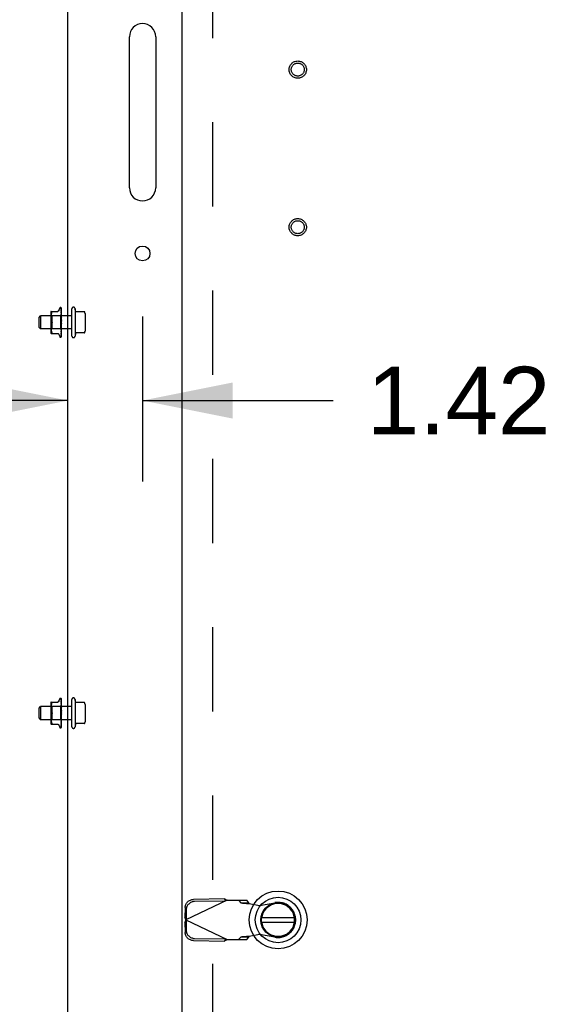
# Model space of a CAD drawing. Header units: inches. Extents: x 0 to 291, y 0 to 188.
# Tile 36 of 113: x 121 to 131, y 103 to 121. Entities that reach past the tile are written whole.
import ezdxf

# ---------------------------------------------------------------- set-up
doc = ezdxf.new("R2010")
doc.units = ezdxf.units.IN
doc.header["$LTSCALE"] = 16.018896
doc.header["$MEASUREMENT"] = 0
doc.linetypes.add('HIDDEN', pattern=[0.2, 0.1, -0.1])
doc.layers.get('0').update_dxf_attribs({"linetype": 'CONTINUOUS'})
for name, color, linetype in [('02___PRT_ALL_AXES', 7, 'CONTINUOUS'), ('DEFAULT_2', 8, 'HIDDEN'), ('DIMENSIONS', 7, 'CONTINUOUS')]:
    doc.layers.add(name, color=color, linetype=linetype)
doc.styles.get("Standard").update_dxf_attribs({"font": 'arial.ttf'})
doc.dimstyles.new('DIMSTYLE_1', dxfattribs={"dimtxt": 1.284938, "dimasz": 1.713251, "dimexe": 0.09, "dimexo": 0.07, "dimgap": 0.0375, "dimtad": 0, "dimtih": 1, "dimtoh": 1, "dimzin": 4, "dimdsep": 46, "dimtxsty": 'Standard', "dimblk": '_FILLED', "dimblk1": '_FILLED', "dimblk2": '_FILLED', "dimcen": 0.09, "dimazin": 1, "dimtfac": 1, "dimtdec": 3, "dimtofl": 0, "dimtmove": 0, "dimatfit": 3, "dimldrblk": '_FILLED', "dimfxl": 1, "dimtolj": 1, "dimtzin": 4, "dimarcsym": 0})

# ---------------------------------------------------------------- blocks, each defined once
blk = doc.blocks.new('_FILLED')
at = {"color": 0, "linetype": 'ByBlock'}
blk.add_solid([(0, 0), (-1, 0.2), (-1, -0.2)], dxfattribs=at)
blk = doc.blocks.new('*D18')
at = {"layer": 'DIMENSIONS', "color": 2, "linetype": 'Continuous'}
for p, q in [((122.887, 115.647), (122.887, 112.505)), ((121.467, 114.047), (118.04, 114.047)), ((122.887, 114.047), (126.515, 114.047))]:
    blk.add_line(p, q, dxfattribs=at)
at = {"layer": 'DIMENSIONS', "color": 2, "linetype": 'Continuous', "xscale": 1.7132508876, "yscale": 1.7132508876, "zscale": 1.7132508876}
blk.add_blockref('_FILLED', (121.467, 114.047), dxfattribs=at)
at = {"layer": 'DIMENSIONS', "color": 2, "linetype": 'Continuous', "xscale": 1.7132508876, "yscale": 1.7132508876, "zscale": 1.7132508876, "rotation": 180}
blk.add_blockref('_FILLED', (122.887, 114.047), dxfattribs=at)
at = {"layer": 'DIMENSIONS', "color": 2, "linetype": 'Continuous', "insert": (127.158, 114.69), "char_height": 1.2849, "width": 3.49178, "attachment_point": 1, "line_spacing_factor": 0.9}
blk.add_mtext('1.42', dxfattribs=at)

msp = doc.modelspace()

# ---------------------------------------------------------------- linework, layer by layer
at = {"color": 3, "linetype": 'Continuous'}
for p, q in [((121.467, 98.973), (121.467, 133.347)), ((123.642, 99.235), (123.642, 133.085))]:
    msp.add_line(p, q, dxfattribs=at)
at = {"color": 7, "linetype": 'Continuous'}
for p, q in [((125.779, 104.199), (125.154, 104.199)), ((125.154, 104.12), (125.779, 104.12))]:
    msp.add_line(p, q, dxfattribs=at)
for radius in [0.551, 0.433, 0.329, 0.317]:
    msp.add_circle((125.467, 104.16), radius, dxfattribs=at)
msp.add_arc((125.467, 104.16), 0.315, 190.0787, 169.9213, dxfattribs=at)
at = {"layer": '02___PRT_ALL_AXES', "color": 3, "linetype": 'Continuous'}
for p, q in [((122.637, 118.097), (122.637, 120.972)), ((123.137, 120.972), (123.137, 118.097))]:
    msp.add_line(p, q, dxfattribs=at)
at = {"layer": '02___PRT_ALL_AXES', "color": 8, "linetype": 'HIDDEN'}
for p, q in [((121.542, 115.66), (120.947, 115.66)), ((121.542, 115.275), (121.542, 115.795)), ((121.602, 115.795), (121.602, 115.275)), ((121.61, 115.743), (121.602, 115.795)), ((121.542, 115.41), (120.947, 115.41)), ((121.61, 115.326), (121.602, 115.275)), ((121.542, 107.837), (121.542, 108.357)), ((121.602, 108.357), (121.602, 107.837)), ((121.61, 108.306), (121.602, 108.357)), ((121.542, 108.222), (120.947, 108.222)), ((121.542, 107.972), (120.947, 107.972)), ((121.61, 107.889), (121.602, 107.837))]:
    msp.add_line(p, q, dxfattribs=at)
for centre in [(125.842, 120.347), (125.842, 117.347)]:
    msp.add_circle(centre, 0.124, dxfattribs=at)
at = {"layer": '02___PRT_ALL_AXES', "color": 3, "linetype": 'Continuous'}
msp.add_circle((122.887, 116.847), 0.141, dxfattribs=at)
for centre, start, end in [((122.887, 120.972), 0, 180), ((122.887, 118.097), 180, 360)]:
    msp.add_arc(centre, 0.25, start, end, dxfattribs=at)
at = {"layer": '02___PRT_ALL_AXES', "color": 8, "linetype": 'HIDDEN'}
for centre, start, end in [((121.572, 115.795), 359.9957, 180), ((121.572, 115.275), 180, 0.0043), ((121.572, 108.357), 359.9957, 180), ((121.572, 107.837), 180, 0.0043)]:
    msp.add_arc(centre, 0.03, start, end, dxfattribs=at)
at = {"layer": 'DEFAULT_2', "color": 8, "linetype": 'HIDDEN'}
for p, q in [((124.217, 132.158), (124.217, 100.162)), ((120.917, 115.63), (120.947, 115.66)), ((120.947, 115.66), (120.947, 115.41)), ((121.14, 115.714), (121.14, 115.355)), ((121.16, 115.66), (121.14, 115.68)), ((121.145, 115.743), (121.274, 115.743)), ((121.146, 115.656), (121.145, 115.647)), ((121.145, 115.648), (121.145, 115.639)), ((121.145, 115.639), (121.145, 115.631)), ((121.147, 115.673), (121.146, 115.664)), ((121.146, 115.665), (121.146, 115.656)), ((121.148, 115.683), (121.147, 115.673)), ((121.149, 115.692), (121.148, 115.683)), ((121.151, 115.702), (121.149, 115.692)), ((121.154, 115.711), (121.151, 115.702)), ((121.157, 115.72), (121.154, 115.711)), ((121.157, 115.72), (121.161, 115.729)), ((121.323, 115.66), (121.16, 115.66)), ((121.16, 115.66), (121.16, 115.41)), ((121.294, 115.763), (121.31, 115.805)), ((121.341, 115.678), (121.323, 115.66)), ((121.323, 115.66), (121.323, 115.41)), ((121.325, 115.816), (121.326, 115.816)), ((121.338, 115.811), (121.337, 115.811)), ((121.337, 115.811), (121.337, 115.811)), ((121.339, 115.807), (121.341, 115.678)), ((121.339, 115.803), (121.341, 115.676)), ((121.339, 115.79), (121.339, 115.789)), ((121.339, 115.789), (121.341, 115.668)), ((121.339, 115.788), (121.339, 115.787)), ((121.339, 115.787), (121.341, 115.668)), ((121.339, 115.766), (121.339, 115.766)), ((121.339, 115.766), (121.341, 115.656)), ((121.339, 115.762), (121.341, 115.655)), ((121.339, 115.734), (121.339, 115.734)), ((121.339, 115.734), (121.341, 115.639)), ((121.339, 115.73), (121.341, 115.638)), ((121.34, 115.683), (121.339, 115.695)), ((121.339, 115.695), (121.339, 115.695)), ((121.339, 115.695), (121.341, 115.618)), ((121.339, 115.69), (121.341, 115.618)), ((121.339, 115.65), (121.339, 115.651)), ((121.339, 115.651), (121.341, 115.594)), ((121.342, 115.621), (121.339, 115.65)), ((121.339, 115.645), (121.341, 115.594)), ((121.341, 115.716), (121.34, 115.724)), ((121.342, 115.71), (121.341, 115.716)), ((121.342, 115.679), (121.341, 115.678)), ((121.342, 115.678), (121.341, 115.676)), ((121.341, 115.676), (121.341, 115.676)), ((121.341, 115.676), (121.341, 115.676)), ((121.342, 115.672), (121.341, 115.668)), ((121.341, 115.668), (121.341, 115.668)), ((121.341, 115.668), (121.341, 115.668)), ((121.342, 115.665), (121.341, 115.668)), ((121.342, 115.661), (121.341, 115.656)), ((121.341, 115.655), (121.341, 115.656)), ((121.341, 115.656), (121.341, 115.655)), ((121.342, 115.651), (121.341, 115.655)), ((121.342, 115.645), (121.341, 115.639)), ((121.341, 115.639), (121.341, 115.638)), ((121.341, 115.638), (121.341, 115.639)), ((121.342, 115.633), (121.341, 115.638)), ((121.342, 115.545), (121.342, 115.805)), ((121.78, 115.735), (121.616, 115.735)), ((121.792, 115.701), (121.792, 115.369)), ((120.917, 115.44), (120.917, 115.63)), ((121.145, 115.631), (121.146, 115.622)), ((121.146, 115.622), (121.146, 115.613)), ((121.146, 115.613), (121.147, 115.604)), ((121.147, 115.465), (121.146, 115.456)), ((121.146, 115.456), (121.146, 115.447)), ((121.147, 115.604), (121.148, 115.595)), ((121.148, 115.475), (121.147, 115.465)), ((121.148, 115.595), (121.149, 115.585)), ((121.149, 115.484), (121.148, 115.475)), ((121.149, 115.586), (121.151, 115.576)), ((121.151, 115.494), (121.149, 115.484)), ((121.151, 115.576), (121.154, 115.567)), ((121.154, 115.503), (121.151, 115.493)), ((121.154, 115.567), (121.157, 115.558)), ((121.161, 115.549), (121.157, 115.558)), ((121.161, 115.52), (121.157, 115.512)), ((121.339, 115.602), (121.342, 115.572)), ((121.339, 115.602), (121.339, 115.602)), ((121.339, 115.602), (121.341, 115.569)), ((121.339, 115.596), (121.341, 115.568)), ((121.342, 115.523), (121.339, 115.493)), ((121.341, 115.515), (121.339, 115.5)), ((121.341, 115.488), (121.339, 115.443)), ((121.341, 115.488), (121.339, 115.449)), ((121.339, 115.443), (121.342, 115.473)), ((121.341, 115.463), (121.339, 115.396)), ((121.341, 115.463), (121.339, 115.401)), ((121.341, 115.54), (121.34, 115.541)), ((121.342, 115.626), (121.341, 115.618)), ((121.342, 115.611), (121.341, 115.618)), ((121.341, 115.618), (121.341, 115.618)), ((121.341, 115.618), (121.341, 115.618)), ((121.342, 115.603), (121.341, 115.595)), ((121.341, 115.594), (121.341, 115.595)), ((121.342, 115.586), (121.341, 115.594)), ((121.341, 115.594), (121.341, 115.594)), ((121.342, 115.578), (121.341, 115.569)), ((121.341, 115.569), (121.341, 115.568)), ((121.341, 115.568), (121.341, 115.569)), ((121.342, 115.56), (121.341, 115.568)), ((121.342, 115.551), (121.341, 115.542)), ((121.342, 115.532), (121.341, 115.541)), ((121.342, 115.505), (121.341, 115.514)), ((121.342, 115.496), (121.341, 115.488)), ((121.341, 115.488), (121.341, 115.488)), ((121.342, 115.479), (121.341, 115.488)), ((121.341, 115.488), (121.341, 115.488)), ((121.342, 115.471), (121.341, 115.463)), ((121.341, 115.463), (121.341, 115.463)), ((121.342, 115.455), (121.341, 115.463)), ((121.341, 115.463), (121.341, 115.463)), ((121.341, 115.463), (121.341, 115.463)), ((121.342, 115.265), (121.342, 115.539)), ((121.342, 115.538), (121.342, 115.539)), ((120.917, 115.44), (120.947, 115.41)), ((121.16, 115.41), (121.14, 115.39)), ((121.146, 115.447), (121.145, 115.439)), ((121.145, 115.439), (121.145, 115.43)), ((121.145, 115.43), (121.145, 115.422)), ((121.145, 115.422), (121.146, 115.414)), ((121.145, 115.326), (121.274, 115.326)), ((121.146, 115.414), (121.146, 115.405)), ((121.146, 115.405), (121.147, 115.396)), ((121.147, 115.396), (121.148, 115.387)), ((121.148, 115.387), (121.149, 115.377)), ((121.149, 115.377), (121.151, 115.368)), ((121.151, 115.368), (121.154, 115.358)), ((121.154, 115.358), (121.157, 115.349)), ((121.157, 115.349), (121.161, 115.341)), ((121.323, 115.41), (121.16, 115.41)), ((121.162, 115.327), (121.161, 115.326)), ((121.294, 115.307), (121.31, 115.264)), ((121.342, 115.391), (121.323, 115.41)), ((121.339, 115.443), (121.339, 115.443)), ((121.341, 115.441), (121.339, 115.354)), ((121.341, 115.441), (121.339, 115.359)), ((121.339, 115.396), (121.342, 115.424)), ((121.341, 115.422), (121.339, 115.319)), ((121.341, 115.422), (121.339, 115.322)), ((121.341, 115.407), (121.339, 115.291)), ((121.341, 115.407), (121.339, 115.294)), ((121.341, 115.397), (121.339, 115.272)), ((121.339, 115.396), (121.339, 115.396)), ((121.341, 115.392), (121.339, 115.264)), ((121.341, 115.392), (121.339, 115.263)), ((121.339, 115.354), (121.34, 115.361)), ((121.339, 115.354), (121.339, 115.354)), ((121.339, 115.322), (121.339, 115.322)), ((121.339, 115.319), (121.339, 115.319)), ((121.339, 115.294), (121.339, 115.293)), ((121.339, 115.291), (121.339, 115.291)), ((121.339, 115.273), (121.34, 115.274)), ((121.34, 115.361), (121.341, 115.373)), ((121.34, 115.328), (121.341, 115.335)), ((121.342, 115.447), (121.341, 115.441)), ((121.341, 115.441), (121.341, 115.441)), ((121.342, 115.434), (121.341, 115.441)), ((121.341, 115.441), (121.341, 115.441)), ((121.342, 115.427), (121.341, 115.422)), ((121.341, 115.422), (121.341, 115.422)), ((121.341, 115.422), (121.341, 115.422)), ((121.342, 115.416), (121.341, 115.422)), ((121.342, 115.411), (121.341, 115.407)), ((121.341, 115.407), (121.341, 115.407)), ((121.341, 115.407), (121.341, 115.407)), ((121.342, 115.403), (121.341, 115.407)), ((121.342, 115.399), (121.341, 115.397)), ((121.341, 115.397), (121.341, 115.397)), ((121.342, 115.394), (121.341, 115.397)), ((121.341, 115.397), (121.341, 115.397)), ((121.341, 115.392), (121.341, 115.392)), ((121.341, 115.392), (121.341, 115.392)), ((121.341, 115.373), (121.342, 115.38)), ((121.341, 115.335), (121.342, 115.341)), ((121.78, 115.335), (121.616, 115.335)), ((121.325, 115.254), (121.326, 115.254)), ((121.338, 115.261), (121.339, 115.262)), ((121.294, 108.325), (121.31, 108.368)), ((121.325, 108.379), (121.326, 108.379)), ((121.338, 108.374), (121.337, 108.374)), ((121.339, 108.37), (121.341, 108.241)), ((121.339, 108.365), (121.341, 108.238)), ((121.339, 108.352), (121.339, 108.351)), ((121.339, 108.351), (121.341, 108.231)), ((121.339, 108.35), (121.339, 108.349)), ((121.339, 108.349), (121.341, 108.23)), ((121.339, 108.328), (121.339, 108.328)), ((121.339, 108.328), (121.341, 108.218)), ((121.342, 108.107), (121.342, 108.367)), ((120.917, 108.192), (120.947, 108.222)), ((120.917, 108.002), (120.917, 108.192)), ((120.947, 108.222), (120.947, 107.972)), ((121.14, 108.277), (121.14, 107.918)), ((121.16, 108.223), (121.14, 108.243)), ((121.145, 108.306), (121.274, 108.306)), ((121.146, 108.218), (121.145, 108.21)), ((121.145, 108.21), (121.145, 108.202)), ((121.145, 108.202), (121.145, 108.193)), ((121.145, 108.193), (121.146, 108.185)), ((121.147, 108.236), (121.146, 108.227)), ((121.146, 108.227), (121.146, 108.218)), ((121.146, 108.185), (121.146, 108.176)), ((121.146, 108.176), (121.147, 108.167)), ((121.148, 108.245), (121.147, 108.236)), ((121.147, 108.167), (121.148, 108.157)), ((121.149, 108.255), (121.148, 108.245)), ((121.148, 108.157), (121.149, 108.148)), ((121.151, 108.264), (121.149, 108.255)), ((121.149, 108.148), (121.151, 108.139)), ((121.154, 108.274), (121.151, 108.264)), ((121.157, 108.283), (121.154, 108.274)), ((121.157, 108.283), (121.161, 108.291)), ((121.323, 108.223), (121.16, 108.223)), ((121.16, 108.223), (121.16, 107.972)), ((121.161, 108.291), (121.162, 108.294)), ((121.163, 108.296), (121.162, 108.294)), ((121.341, 108.241), (121.323, 108.223)), ((121.323, 108.223), (121.323, 107.972)), ((121.339, 108.325), (121.341, 108.218)), ((121.339, 108.297), (121.339, 108.297)), ((121.339, 108.297), (121.341, 108.201)), ((121.339, 108.292), (121.341, 108.201)), ((121.34, 108.246), (121.339, 108.258)), ((121.339, 108.258), (121.339, 108.258)), ((121.339, 108.258), (121.341, 108.181)), ((121.339, 108.253), (121.341, 108.18)), ((121.342, 108.184), (121.339, 108.213)), ((121.339, 108.213), (121.339, 108.213)), ((121.339, 108.213), (121.341, 108.157)), ((121.339, 108.207), (121.341, 108.156)), ((121.339, 108.164), (121.342, 108.134)), ((121.339, 108.164), (121.339, 108.164)), ((121.339, 108.164), (121.341, 108.131)), ((121.339, 108.158), (121.341, 108.13)), ((121.341, 108.279), (121.34, 108.286)), ((121.342, 108.273), (121.341, 108.279)), ((121.342, 108.241), (121.341, 108.241)), ((121.342, 108.24), (121.341, 108.238)), ((121.341, 108.238), (121.341, 108.238)), ((121.341, 108.238), (121.341, 108.238)), ((121.342, 108.234), (121.341, 108.231)), ((121.341, 108.23), (121.341, 108.231)), ((121.341, 108.231), (121.341, 108.23)), ((121.342, 108.228), (121.341, 108.23)), ((121.342, 108.223), (121.341, 108.218)), ((121.341, 108.218), (121.341, 108.218)), ((121.341, 108.218), (121.341, 108.218)), ((121.342, 108.213), (121.341, 108.218)), ((121.342, 108.208), (121.341, 108.201)), ((121.341, 108.201), (121.341, 108.201)), ((121.341, 108.201), (121.341, 108.201)), ((121.342, 108.195), (121.341, 108.201)), ((121.342, 108.188), (121.341, 108.181)), ((121.341, 108.181), (121.341, 108.18)), ((121.341, 108.18), (121.341, 108.181)), ((121.342, 108.173), (121.341, 108.18)), ((121.342, 108.165), (121.341, 108.157)), ((121.342, 108.149), (121.341, 108.157)), ((121.341, 108.157), (121.341, 108.157)), ((121.341, 108.156), (121.341, 108.157)), ((121.78, 108.297), (121.616, 108.297)), ((121.792, 108.263), (121.792, 107.931)), ((120.917, 108.002), (120.947, 107.972)), ((121.16, 107.972), (121.14, 107.952)), ((121.146, 108.01), (121.145, 108.001)), ((121.145, 108.001), (121.145, 107.993)), ((121.145, 107.993), (121.145, 107.984)), ((121.145, 107.985), (121.146, 107.976)), ((121.147, 108.028), (121.146, 108.019)), ((121.146, 108.019), (121.146, 108.01)), ((121.146, 107.976), (121.146, 107.967)), ((121.146, 107.968), (121.147, 107.959)), ((121.148, 108.037), (121.147, 108.028)), ((121.147, 107.959), (121.148, 107.949)), ((121.149, 108.047), (121.148, 108.037)), ((121.151, 108.056), (121.149, 108.047)), ((121.151, 108.139), (121.154, 108.129)), ((121.154, 108.065), (121.151, 108.056)), ((121.154, 108.129), (121.157, 108.12)), ((121.161, 108.112), (121.157, 108.12)), ((121.161, 108.083), (121.157, 108.074)), ((121.323, 107.972), (121.16, 107.972)), ((121.342, 107.953), (121.323, 107.972)), ((121.342, 108.086), (121.339, 108.056)), ((121.341, 108.078), (121.339, 108.062)), ((121.341, 108.051), (121.339, 108.011)), ((121.341, 108.05), (121.339, 108.005)), ((121.339, 108.006), (121.342, 108.035)), ((121.341, 108.026), (121.339, 107.964)), ((121.341, 108.025), (121.339, 107.958)), ((121.339, 108.005), (121.339, 108.006)), ((121.341, 108.004), (121.339, 107.921)), ((121.341, 108.003), (121.339, 107.916)), ((121.339, 107.959), (121.342, 107.987)), ((121.341, 107.985), (121.339, 107.885)), ((121.341, 107.984), (121.339, 107.881)), ((121.341, 107.97), (121.339, 107.854)), ((121.341, 107.97), (121.339, 107.856)), ((121.341, 107.96), (121.339, 107.835)), ((121.339, 107.958), (121.339, 107.959)), ((121.341, 107.954), (121.339, 107.826)), ((121.341, 107.954), (121.339, 107.826)), ((121.341, 108.103), (121.34, 108.104)), ((121.342, 108.14), (121.341, 108.131)), ((121.342, 108.122), (121.341, 108.131)), ((121.341, 108.131), (121.341, 108.131)), ((121.341, 108.13), (121.341, 108.131)), ((121.342, 108.113), (121.341, 108.104)), ((121.342, 108.095), (121.341, 108.104)), ((121.342, 108.068), (121.341, 108.077)), ((121.342, 108.059), (121.341, 108.051)), ((121.341, 108.051), (121.341, 108.05)), ((121.341, 108.05), (121.341, 108.051)), ((121.342, 108.042), (121.341, 108.05)), ((121.342, 108.033), (121.341, 108.026)), ((121.341, 108.026), (121.341, 108.025)), ((121.341, 108.026), (121.341, 108.026)), ((121.341, 108.025), (121.341, 108.026)), ((121.342, 108.017), (121.341, 108.025)), ((121.342, 108.01), (121.341, 108.003)), ((121.341, 108.004), (121.341, 108.003)), ((121.342, 107.996), (121.341, 108.003)), ((121.341, 108.003), (121.341, 108.003)), ((121.342, 107.99), (121.341, 107.985)), ((121.341, 107.985), (121.341, 107.984)), ((121.341, 107.984), (121.341, 107.985)), ((121.342, 107.978), (121.341, 107.984)), ((121.342, 107.973), (121.341, 107.97)), ((121.341, 107.97), (121.341, 107.97)), ((121.341, 107.97), (121.341, 107.97)), ((121.342, 107.965), (121.341, 107.97)), ((121.342, 107.962), (121.341, 107.96)), ((121.341, 107.96), (121.341, 107.96)), ((121.342, 107.957), (121.341, 107.96)), ((121.341, 107.96), (121.341, 107.96)), ((121.341, 107.954), (121.341, 107.954)), ((121.341, 107.954), (121.341, 107.954)), ((121.342, 107.827), (121.342, 108.102)), ((121.342, 108.101), (121.342, 108.101)), ((121.145, 107.889), (121.274, 107.889)), ((121.148, 107.949), (121.149, 107.94)), ((121.149, 107.94), (121.151, 107.93)), ((121.151, 107.93), (121.154, 107.921)), ((121.154, 107.921), (121.157, 107.912)), ((121.157, 107.912), (121.161, 107.904)), ((121.162, 107.889), (121.161, 107.889)), ((121.294, 107.869), (121.31, 107.827)), ((121.325, 107.816), (121.326, 107.816)), ((121.338, 107.823), (121.339, 107.824)), ((121.339, 107.917), (121.34, 107.924)), ((121.339, 107.916), (121.339, 107.917)), ((121.339, 107.885), (121.339, 107.885)), ((121.339, 107.881), (121.339, 107.881)), ((121.339, 107.856), (121.339, 107.856)), ((121.339, 107.854), (121.339, 107.853)), ((121.339, 107.836), (121.34, 107.837)), ((121.34, 107.924), (121.341, 107.936)), ((121.34, 107.891), (121.341, 107.898)), ((121.341, 107.936), (121.342, 107.942)), ((121.341, 107.898), (121.342, 107.903)), ((121.78, 107.897), (121.616, 107.897)), ((123.699, 104.397), (123.695, 104.204)), ((124.496, 104.534), (123.709, 104.16)), ((124.448, 104.562), (123.858, 104.552)), ((124.468, 104.52), (123.877, 104.51)), ((124.448, 104.562), (124.468, 104.52)), ((124.496, 104.534), (124.87, 104.534)), ((124.715, 104.534), (124.757, 104.488)), ((124.757, 104.488), (124.912, 104.488)), ((124.912, 104.488), (124.87, 104.534)), ((124.915, 104.473), (125.112, 104.435)), ((125.112, 104.435), (125.407, 104.489)), ((123.719, 104.356), (123.715, 104.163)), ((123.715, 104.163), (123.695, 104.204)), ((123.702, 104.182), (123.695, 104.204)), ((123.695, 104.115), (123.715, 104.157)), ((123.695, 104.115), (123.702, 104.137)), ((123.695, 104.115), (123.699, 103.922)), ((123.709, 104.16), (123.702, 104.182)), ((123.702, 104.137), (123.709, 104.16)), ((123.709, 104.16), (124.496, 103.786)), ((123.715, 104.157), (123.719, 103.964)), ((124.757, 103.832), (124.715, 103.786)), ((124.912, 103.832), (124.757, 103.832)), ((124.87, 103.786), (124.912, 103.832)), ((125.112, 103.884), (124.915, 103.846)), ((125.407, 103.831), (125.112, 103.884)), ((123.858, 103.768), (124.448, 103.758)), ((123.877, 103.809), (124.468, 103.799)), ((124.468, 103.799), (124.448, 103.758)), ((124.496, 103.786), (124.87, 103.786))]:
    msp.add_line(p, q, dxfattribs=at)
for points in [[(121.161, 115.743), (121.162, 115.743), (121.163, 115.742), (121.164, 115.742)], [(121.161, 115.729), (121.162, 115.731), (121.163, 115.734), (121.164, 115.736), (121.164, 115.738), (121.164, 115.739), (121.164, 115.74), (121.164, 115.742)], [(121.294, 115.762), (121.293, 115.76), (121.292, 115.757), (121.289, 115.754), (121.287, 115.751), (121.284, 115.749), (121.281, 115.747), (121.277, 115.745), (121.274, 115.744), (121.27, 115.743), (121.267, 115.743)], [(121.342, 115.803), (121.341, 115.805), (121.341, 115.806), (121.34, 115.807), (121.34, 115.809), (121.339, 115.81), (121.338, 115.811), (121.337, 115.812)], [(121.337, 115.811), (121.337, 115.811), (121.337, 115.811), (121.338, 115.811), (121.338, 115.811), (121.338, 115.811), (121.338, 115.811), (121.338, 115.81), (121.338, 115.81), (121.338, 115.81), (121.339, 115.81), (121.339, 115.809), (121.339, 115.809), (121.339, 115.809), (121.339, 115.808), (121.339, 115.808), (121.339, 115.808), (121.339, 115.807), (121.339, 115.807)], [(121.342, 115.805), (121.342, 115.805), (121.341, 115.806), (121.341, 115.806), (121.341, 115.806), (121.341, 115.807), (121.341, 115.807), (121.34, 115.808), (121.34, 115.808), (121.34, 115.808), (121.34, 115.809), (121.34, 115.809), (121.339, 115.809), (121.339, 115.809), (121.339, 115.81), (121.339, 115.81), (121.339, 115.81), (121.338, 115.81), (121.338, 115.811), (121.338, 115.811), (121.338, 115.811), (121.338, 115.811), (121.338, 115.811)], [(121.342, 115.793), (121.341, 115.795), (121.341, 115.797), (121.341, 115.798), (121.34, 115.8), (121.34, 115.802), (121.339, 115.804), (121.339, 115.805)], [(121.339, 115.805), (121.339, 115.805), (121.339, 115.804), (121.339, 115.804), (121.339, 115.803)], [(121.339, 115.803), (121.339, 115.804), (121.339, 115.804)], [(121.339, 115.804), (121.339, 115.804), (121.339, 115.804), (121.339, 115.804), (121.339, 115.804), (121.339, 115.803), (121.339, 115.803), (121.339, 115.802), (121.339, 115.802)], [(121.342, 115.798), (121.341, 115.799), (121.341, 115.799), (121.341, 115.8), (121.341, 115.801), (121.34, 115.801), (121.34, 115.802), (121.34, 115.802), (121.339, 115.803), (121.339, 115.803)], [(121.342, 115.774), (121.341, 115.775), (121.341, 115.778), (121.341, 115.781), (121.34, 115.783), (121.34, 115.786), (121.339, 115.788), (121.339, 115.79)], [(121.339, 115.786), (121.339, 115.787), (121.339, 115.787), (121.339, 115.787), (121.339, 115.787)], [(121.342, 115.781), (121.341, 115.782), (121.341, 115.783), (121.341, 115.784), (121.341, 115.784), (121.34, 115.785), (121.34, 115.785), (121.339, 115.786)], [(121.342, 115.746), (121.341, 115.748), (121.341, 115.751), (121.341, 115.754), (121.34, 115.757), (121.34, 115.761), (121.339, 115.766)], [(121.339, 115.762), (121.339, 115.762), (121.339, 115.762), (121.339, 115.763), (121.339, 115.762), (121.339, 115.762)], [(121.34, 115.76), (121.34, 115.761), (121.339, 115.762), (121.339, 115.762), (121.339, 115.762)], [(121.34, 115.724), (121.34, 115.727), (121.339, 115.734)], [(121.34, 115.727), (121.34, 115.727), (121.34, 115.728), (121.339, 115.729), (121.339, 115.729), (121.339, 115.729), (121.339, 115.73), (121.339, 115.73)], [(121.341, 115.685), (121.34, 115.687), (121.34, 115.687), (121.34, 115.688), (121.339, 115.689), (121.339, 115.689), (121.339, 115.69), (121.339, 115.69)], [(121.341, 115.639), (121.34, 115.641), (121.34, 115.641), (121.34, 115.642), (121.339, 115.643), (121.339, 115.644), (121.339, 115.644), (121.339, 115.645), (121.339, 115.645)], [(121.342, 115.756), (121.342, 115.757), (121.341, 115.757), (121.341, 115.758), (121.341, 115.759), (121.34, 115.76)], [(121.342, 115.723), (121.342, 115.724), (121.341, 115.724), (121.341, 115.725), (121.34, 115.727)], [(121.342, 115.668), (121.341, 115.671), (121.34, 115.683)], [(121.342, 115.683), (121.342, 115.683), (121.341, 115.684), (121.341, 115.685)], [(121.342, 115.679), (121.342, 115.679), (121.341, 115.679), (121.341, 115.678), (121.341, 115.678)], [(121.342, 115.677), (121.341, 115.677), (121.341, 115.676), (121.341, 115.676), (121.341, 115.676), (121.341, 115.676), (121.341, 115.676)], [(121.342, 115.676), (121.341, 115.676), (121.341, 115.675), (121.341, 115.675), (121.341, 115.675), (121.341, 115.676)], [(121.342, 115.674), (121.342, 115.675), (121.341, 115.675), (121.341, 115.675), (121.341, 115.676)], [(121.342, 115.67), (121.341, 115.669), (121.341, 115.669), (121.341, 115.669), (121.341, 115.668), (121.341, 115.668), (121.341, 115.668)], [(121.342, 115.667), (121.341, 115.667), (121.341, 115.667), (121.341, 115.667), (121.341, 115.668), (121.341, 115.668)], [(121.342, 115.658), (121.341, 115.657), (121.341, 115.657), (121.341, 115.656), (121.341, 115.656), (121.341, 115.656), (121.341, 115.656)], [(121.342, 115.654), (121.341, 115.654), (121.341, 115.655), (121.341, 115.655), (121.341, 115.655), (121.341, 115.655)], [(121.342, 115.641), (121.341, 115.641), (121.341, 115.64), (121.341, 115.64), (121.341, 115.639), (121.341, 115.639), (121.341, 115.639)], [(121.342, 115.638), (121.341, 115.639), (121.341, 115.639)], [(121.342, 115.637), (121.341, 115.637), (121.341, 115.637), (121.341, 115.638), (121.341, 115.638), (121.341, 115.638)], [(121.154, 115.503), (121.157, 115.512), (121.161, 115.52)], [(121.164, 115.535), (121.164, 115.537), (121.164, 115.539), (121.164, 115.541), (121.163, 115.542), (121.163, 115.544), (121.162, 115.546), (121.161, 115.548), (121.161, 115.549)], [(121.161, 115.549), (121.162, 115.547), (121.163, 115.545), (121.163, 115.542), (121.164, 115.54), (121.164, 115.537), (121.164, 115.535)], [(121.164, 115.535), (121.164, 115.532), (121.164, 115.53), (121.163, 115.527), (121.163, 115.525), (121.162, 115.523), (121.161, 115.52)], [(121.161, 115.52), (121.161, 115.521), (121.162, 115.523), (121.162, 115.524), (121.163, 115.526)], [(121.163, 115.527), (121.163, 115.529), (121.164, 115.53), (121.164, 115.532), (121.164, 115.533), (121.164, 115.535)], [(121.341, 115.591), (121.34, 115.592), (121.34, 115.592), (121.34, 115.593), (121.34, 115.593), (121.339, 115.594), (121.339, 115.595), (121.339, 115.595), (121.339, 115.596)], [(121.34, 115.541), (121.34, 115.541), (121.34, 115.542), (121.34, 115.542), (121.339, 115.543), (121.339, 115.543), (121.339, 115.544), (121.339, 115.545), (121.339, 115.545)], [(121.339, 115.5), (121.339, 115.5), (121.339, 115.501), (121.34, 115.502), (121.34, 115.502), (121.34, 115.503), (121.34, 115.503), (121.341, 115.503), (121.341, 115.504), (121.341, 115.504), (121.341, 115.505), (121.342, 115.505), (121.342, 115.505)], [(121.339, 115.449), (121.339, 115.449), (121.339, 115.45), (121.339, 115.451), (121.34, 115.452), (121.34, 115.452), (121.34, 115.453), (121.341, 115.453), (121.341, 115.454), (121.341, 115.455), (121.342, 115.455), (121.342, 115.455)], [(121.34, 115.541), (121.34, 115.541), (121.34, 115.541), (121.34, 115.541), (121.34, 115.541)], [(121.34, 115.541), (121.34, 115.541), (121.341, 115.54), (121.341, 115.54), (121.341, 115.54), (121.341, 115.539), (121.342, 115.539)], [(121.342, 115.621), (121.341, 115.621), (121.341, 115.62), (121.341, 115.619), (121.341, 115.619), (121.341, 115.618), (121.341, 115.618)], [(121.342, 115.616), (121.341, 115.616), (121.341, 115.616), (121.341, 115.617), (121.341, 115.617), (121.341, 115.618)], [(121.342, 115.598), (121.341, 115.597), (121.341, 115.596), (121.341, 115.596), (121.341, 115.595), (121.341, 115.595), (121.341, 115.594)], [(121.342, 115.592), (121.341, 115.592), (121.341, 115.592), (121.341, 115.593), (121.341, 115.593), (121.341, 115.594)], [(121.342, 115.589), (121.342, 115.59), (121.341, 115.59), (121.341, 115.591)], [(121.342, 115.572), (121.341, 115.571), (121.341, 115.571), (121.341, 115.57), (121.341, 115.57), (121.341, 115.569), (121.341, 115.569)], [(121.342, 115.566), (121.341, 115.566), (121.341, 115.567), (121.341, 115.567), (121.341, 115.568), (121.341, 115.568)], [(121.342, 115.545), (121.341, 115.544), (121.341, 115.544), (121.341, 115.543), (121.341, 115.543), (121.341, 115.542), (121.341, 115.541)], [(121.342, 115.539), (121.341, 115.539), (121.341, 115.539), (121.341, 115.54), (121.341, 115.541), (121.341, 115.541), (121.341, 115.542)], [(121.341, 115.54), (121.341, 115.54), (121.341, 115.54), (121.341, 115.54), (121.341, 115.54), (121.341, 115.54), (121.341, 115.54), (121.341, 115.54), (121.341, 115.541)], [(121.342, 115.539), (121.342, 115.539), (121.341, 115.54), (121.341, 115.54), (121.341, 115.54), (121.341, 115.54), (121.341, 115.54)], [(121.342, 115.518), (121.341, 115.517), (121.341, 115.516), (121.341, 115.516), (121.341, 115.515)], [(121.341, 115.515), (121.341, 115.515), (121.341, 115.514)], [(121.342, 115.511), (121.341, 115.512), (121.341, 115.512), (121.341, 115.513), (121.341, 115.513), (121.341, 115.514), (121.341, 115.515)], [(121.342, 115.491), (121.341, 115.49), (121.341, 115.49), (121.341, 115.489), (121.341, 115.489), (121.341, 115.488)], [(121.342, 115.484), (121.341, 115.485), (121.341, 115.486), (121.341, 115.486), (121.341, 115.487), (121.341, 115.488), (121.341, 115.488)], [(121.342, 115.466), (121.341, 115.465), (121.341, 115.465), (121.341, 115.464), (121.341, 115.464), (121.341, 115.464), (121.341, 115.463)], [(121.342, 115.46), (121.341, 115.46), (121.341, 115.461), (121.341, 115.462), (121.341, 115.462), (121.341, 115.463), (121.341, 115.463)], [(121.161, 115.341), (121.162, 115.338), (121.163, 115.336)], [(121.162, 115.327), (121.163, 115.327), (121.164, 115.328), (121.164, 115.329), (121.164, 115.33), (121.164, 115.332), (121.164, 115.334), (121.163, 115.336)], [(121.267, 115.326), (121.27, 115.326), (121.274, 115.325), (121.277, 115.324), (121.281, 115.323), (121.284, 115.321), (121.287, 115.318), (121.289, 115.315), (121.292, 115.312), (121.293, 115.309), (121.294, 115.307)], [(121.338, 115.26), (121.339, 115.261), (121.339, 115.263), (121.34, 115.264), (121.34, 115.265), (121.341, 115.267), (121.341, 115.269), (121.342, 115.27)], [(121.339, 115.264), (121.339, 115.263), (121.339, 115.263), (121.339, 115.262), (121.339, 115.262), (121.339, 115.261), (121.338, 115.261), (121.338, 115.261), (121.338, 115.261)], [(121.339, 115.263), (121.339, 115.263), (121.339, 115.262), (121.339, 115.261), (121.339, 115.261), (121.338, 115.26)], [(121.339, 115.401), (121.339, 115.401), (121.339, 115.402), (121.339, 115.402), (121.339, 115.403), (121.34, 115.404), (121.34, 115.404), (121.34, 115.405)], [(121.339, 115.359), (121.339, 115.359), (121.339, 115.359), (121.339, 115.36), (121.339, 115.36), (121.34, 115.361), (121.34, 115.361), (121.34, 115.362), (121.341, 115.364)], [(121.339, 115.322), (121.339, 115.322), (121.339, 115.323), (121.339, 115.323), (121.339, 115.323), (121.34, 115.324), (121.34, 115.324), (121.34, 115.325), (121.34, 115.326), (121.341, 115.327), (121.341, 115.327), (121.341, 115.328), (121.342, 115.329)], [(121.339, 115.319), (121.339, 115.321), (121.34, 115.328)], [(121.339, 115.291), (121.339, 115.293), (121.34, 115.295), (121.34, 115.298), (121.341, 115.301), (121.341, 115.304), (121.341, 115.307), (121.342, 115.309)], [(121.339, 115.293), (121.339, 115.293), (121.339, 115.294), (121.339, 115.294), (121.339, 115.294), (121.339, 115.294), (121.34, 115.295), (121.34, 115.296)], [(121.339, 115.271), (121.339, 115.273), (121.34, 115.275), (121.34, 115.277), (121.341, 115.279), (121.341, 115.281), (121.341, 115.283), (121.342, 115.285)], [(121.339, 115.274), (121.339, 115.274), (121.339, 115.273), (121.339, 115.273), (121.339, 115.273)], [(121.339, 115.273), (121.339, 115.273), (121.339, 115.273), (121.339, 115.273), (121.339, 115.273), (121.339, 115.273)], [(121.339, 115.272), (121.339, 115.272), (121.339, 115.271), (121.339, 115.271)], [(121.339, 115.262), (121.339, 115.262), (121.339, 115.262), (121.34, 115.263), (121.34, 115.263), (121.34, 115.264), (121.34, 115.264), (121.341, 115.265), (121.341, 115.265), (121.341, 115.266), (121.342, 115.267), (121.342, 115.267)], [(121.34, 115.405), (121.341, 115.407), (121.341, 115.407), (121.342, 115.408)], [(121.34, 115.296), (121.341, 115.297), (121.341, 115.298), (121.341, 115.298), (121.342, 115.299), (121.342, 115.3)], [(121.34, 115.274), (121.34, 115.275), (121.34, 115.275), (121.341, 115.276), (121.341, 115.277), (121.341, 115.277), (121.341, 115.278), (121.342, 115.279), (121.342, 115.279)], [(121.342, 115.443), (121.341, 115.443), (121.341, 115.442), (121.341, 115.442), (121.341, 115.442), (121.341, 115.441)], [(121.342, 115.438), (121.341, 115.438), (121.341, 115.439), (121.341, 115.44), (121.341, 115.44), (121.341, 115.441), (121.341, 115.441)], [(121.342, 115.423), (121.341, 115.423), (121.341, 115.423), (121.341, 115.423), (121.341, 115.423), (121.341, 115.422)], [(121.342, 115.419), (121.341, 115.42), (121.341, 115.42), (121.341, 115.421), (121.341, 115.421), (121.341, 115.422), (121.341, 115.422)], [(121.342, 115.408), (121.341, 115.408), (121.341, 115.408), (121.341, 115.408), (121.341, 115.408), (121.341, 115.407)], [(121.342, 115.405), (121.341, 115.406), (121.341, 115.406), (121.341, 115.406), (121.341, 115.407), (121.341, 115.407), (121.341, 115.407)], [(121.342, 115.397), (121.341, 115.397), (121.341, 115.397), (121.341, 115.397), (121.341, 115.397), (121.341, 115.397)], [(121.342, 115.395), (121.341, 115.396), (121.341, 115.396), (121.341, 115.397), (121.341, 115.397), (121.341, 115.397), (121.341, 115.397)], [(121.342, 115.392), (121.342, 115.392), (121.341, 115.392), (121.341, 115.392), (121.341, 115.392)], [(121.342, 115.392), (121.341, 115.392), (121.341, 115.392), (121.341, 115.392), (121.341, 115.392), (121.341, 115.392), (121.341, 115.392)], [(121.342, 115.391), (121.341, 115.391), (121.341, 115.391), (121.341, 115.392), (121.341, 115.392), (121.341, 115.392), (121.341, 115.392)], [(121.342, 115.391), (121.342, 115.391), (121.341, 115.391), (121.341, 115.392), (121.341, 115.392)], [(121.341, 115.364), (121.341, 115.364), (121.342, 115.365), (121.342, 115.366)], [(121.341, 115.263), (121.341, 115.263), (121.341, 115.264), (121.342, 115.265)], [(121.338, 115.261), (121.338, 115.261), (121.338, 115.261)], [(121.337, 108.374), (121.337, 108.374), (121.337, 108.374), (121.337, 108.374), (121.338, 108.374), (121.338, 108.374), (121.338, 108.373), (121.338, 108.373), (121.338, 108.373), (121.338, 108.373), (121.338, 108.372), (121.339, 108.372), (121.339, 108.372), (121.339, 108.372), (121.339, 108.371), (121.339, 108.371), (121.339, 108.371), (121.339, 108.37), (121.339, 108.37), (121.339, 108.37)], [(121.342, 108.366), (121.341, 108.367), (121.341, 108.369), (121.34, 108.37), (121.34, 108.371), (121.339, 108.372), (121.338, 108.373), (121.337, 108.374)], [(121.342, 108.367), (121.342, 108.368), (121.341, 108.368), (121.341, 108.368), (121.341, 108.369), (121.341, 108.369), (121.341, 108.37), (121.34, 108.37), (121.34, 108.37), (121.34, 108.371), (121.34, 108.371), (121.34, 108.371), (121.339, 108.372), (121.339, 108.372), (121.339, 108.372), (121.339, 108.372), (121.339, 108.373), (121.338, 108.373), (121.338, 108.373), (121.338, 108.373), (121.338, 108.373), (121.338, 108.374), (121.338, 108.374)], [(121.339, 108.367), (121.339, 108.367), (121.339, 108.367), (121.339, 108.366), (121.339, 108.365)], [(121.342, 108.356), (121.341, 108.357), (121.341, 108.359), (121.341, 108.361), (121.34, 108.363), (121.34, 108.364), (121.339, 108.366), (121.339, 108.367)], [(121.339, 108.366), (121.339, 108.366), (121.339, 108.366)], [(121.339, 108.366), (121.339, 108.366), (121.339, 108.366), (121.339, 108.366), (121.339, 108.366), (121.339, 108.366), (121.339, 108.365), (121.339, 108.365), (121.339, 108.364)], [(121.342, 108.36), (121.341, 108.361), (121.341, 108.362), (121.341, 108.362), (121.341, 108.363), (121.34, 108.364), (121.34, 108.364), (121.34, 108.365), (121.339, 108.365), (121.339, 108.366)], [(121.342, 108.336), (121.341, 108.338), (121.341, 108.341), (121.341, 108.343), (121.34, 108.346), (121.34, 108.348), (121.339, 108.351), (121.339, 108.352)], [(121.339, 108.349), (121.339, 108.349), (121.339, 108.35), (121.339, 108.35), (121.339, 108.35)], [(121.342, 108.344), (121.341, 108.345), (121.341, 108.345), (121.341, 108.346), (121.341, 108.347), (121.34, 108.347), (121.34, 108.348), (121.339, 108.349)], [(121.342, 108.308), (121.341, 108.31), (121.341, 108.313), (121.341, 108.317), (121.34, 108.32), (121.34, 108.323), (121.339, 108.328)], [(121.161, 108.306), (121.162, 108.305), (121.163, 108.305), (121.164, 108.304), (121.164, 108.303)], [(121.163, 108.296), (121.164, 108.298), (121.164, 108.3), (121.164, 108.302), (121.164, 108.303)], [(121.294, 108.325), (121.293, 108.323), (121.292, 108.32), (121.289, 108.317), (121.287, 108.314), (121.284, 108.311), (121.281, 108.309), (121.277, 108.308), (121.274, 108.307), (121.27, 108.306), (121.267, 108.306)], [(121.34, 108.323), (121.34, 108.324), (121.339, 108.324), (121.339, 108.324), (121.339, 108.325)], [(121.339, 108.325), (121.339, 108.325), (121.339, 108.325), (121.339, 108.325), (121.339, 108.325), (121.339, 108.325)], [(121.34, 108.286), (121.34, 108.29), (121.339, 108.297)], [(121.34, 108.289), (121.34, 108.29), (121.34, 108.291), (121.339, 108.291), (121.339, 108.292), (121.339, 108.292), (121.339, 108.292), (121.339, 108.292)], [(121.341, 108.248), (121.34, 108.249), (121.34, 108.25), (121.34, 108.251), (121.339, 108.251), (121.339, 108.252), (121.339, 108.252), (121.339, 108.253)], [(121.341, 108.202), (121.34, 108.203), (121.34, 108.204), (121.34, 108.205), (121.339, 108.205), (121.339, 108.206), (121.339, 108.207), (121.339, 108.207), (121.339, 108.207)], [(121.341, 108.154), (121.34, 108.154), (121.34, 108.155), (121.34, 108.155), (121.34, 108.156), (121.339, 108.157), (121.339, 108.157), (121.339, 108.158), (121.339, 108.158)], [(121.342, 108.319), (121.342, 108.319), (121.341, 108.32), (121.341, 108.321), (121.341, 108.322), (121.34, 108.323)], [(121.342, 108.286), (121.342, 108.286), (121.341, 108.287), (121.341, 108.288), (121.34, 108.289)], [(121.342, 108.231), (121.341, 108.233), (121.34, 108.246)], [(121.342, 108.246), (121.342, 108.246), (121.341, 108.247), (121.341, 108.248)], [(121.342, 108.241), (121.342, 108.241), (121.341, 108.241), (121.341, 108.241), (121.341, 108.241)], [(121.342, 108.239), (121.341, 108.239), (121.341, 108.239), (121.341, 108.239), (121.341, 108.238), (121.341, 108.238), (121.341, 108.238)], [(121.342, 108.238), (121.341, 108.238), (121.341, 108.238), (121.341, 108.238), (121.341, 108.238), (121.341, 108.238)], [(121.342, 108.237), (121.342, 108.237), (121.341, 108.238), (121.341, 108.238), (121.341, 108.238)], [(121.342, 108.232), (121.341, 108.232), (121.341, 108.232), (121.341, 108.231), (121.341, 108.231), (121.341, 108.231), (121.341, 108.231)], [(121.342, 108.23), (121.341, 108.23), (121.341, 108.23), (121.341, 108.23), (121.341, 108.23), (121.341, 108.23)], [(121.342, 108.22), (121.341, 108.22), (121.341, 108.219), (121.341, 108.219), (121.341, 108.218), (121.341, 108.218), (121.341, 108.218)], [(121.342, 108.217), (121.341, 108.217), (121.341, 108.217), (121.341, 108.217), (121.341, 108.217), (121.341, 108.218)], [(121.342, 108.204), (121.341, 108.203), (121.341, 108.203), (121.341, 108.202), (121.341, 108.202), (121.341, 108.201), (121.341, 108.201)], [(121.342, 108.201), (121.341, 108.201), (121.341, 108.202)], [(121.342, 108.199), (121.341, 108.2), (121.341, 108.2), (121.341, 108.2), (121.341, 108.2), (121.341, 108.201)], [(121.342, 108.184), (121.341, 108.183), (121.341, 108.182), (121.341, 108.182), (121.341, 108.181), (121.341, 108.181), (121.341, 108.181)], [(121.342, 108.178), (121.341, 108.179), (121.341, 108.179), (121.341, 108.179), (121.341, 108.18), (121.341, 108.18)], [(121.342, 108.16), (121.341, 108.16), (121.341, 108.159), (121.341, 108.158), (121.341, 108.158), (121.341, 108.157), (121.341, 108.157)], [(121.342, 108.154), (121.341, 108.155), (121.341, 108.155), (121.341, 108.155), (121.341, 108.156), (121.341, 108.156)], [(121.342, 108.152), (121.342, 108.152), (121.341, 108.153), (121.341, 108.154)], [(121.154, 108.065), (121.157, 108.074), (121.161, 108.083)], [(121.161, 108.112), (121.162, 108.109), (121.163, 108.107), (121.163, 108.105), (121.164, 108.102), (121.164, 108.1), (121.164, 108.097)], [(121.163, 108.107), (121.162, 108.109), (121.161, 108.11), (121.161, 108.112)], [(121.164, 108.097), (121.164, 108.095), (121.164, 108.092), (121.163, 108.09), (121.163, 108.087), (121.162, 108.085), (121.161, 108.083)], [(121.161, 108.083), (121.161, 108.084), (121.162, 108.085), (121.162, 108.087), (121.163, 108.088)], [(121.164, 108.097), (121.164, 108.099), (121.164, 108.101), (121.164, 108.103), (121.163, 108.105)], [(121.163, 108.09), (121.163, 108.091), (121.164, 108.093), (121.164, 108.094), (121.164, 108.096), (121.164, 108.097)], [(121.34, 108.104), (121.34, 108.104), (121.34, 108.104), (121.34, 108.105), (121.339, 108.105), (121.339, 108.106), (121.339, 108.106), (121.339, 108.107), (121.339, 108.108)], [(121.339, 108.062), (121.339, 108.063), (121.339, 108.063), (121.34, 108.064), (121.34, 108.065), (121.34, 108.065), (121.34, 108.066), (121.341, 108.066), (121.341, 108.066), (121.341, 108.067), (121.341, 108.067), (121.342, 108.068), (121.342, 108.068)], [(121.339, 108.011), (121.339, 108.012), (121.339, 108.013), (121.339, 108.013), (121.34, 108.014), (121.34, 108.015), (121.34, 108.015), (121.341, 108.016), (121.341, 108.017), (121.341, 108.017), (121.342, 108.018), (121.342, 108.018)], [(121.339, 107.964), (121.339, 107.964), (121.339, 107.964), (121.339, 107.965), (121.339, 107.966), (121.34, 107.966), (121.34, 107.967), (121.34, 107.968)], [(121.34, 108.103), (121.34, 108.103), (121.34, 108.103), (121.34, 108.103), (121.34, 108.104)], [(121.34, 108.104), (121.34, 108.103), (121.341, 108.103), (121.341, 108.102), (121.341, 108.102), (121.341, 108.102), (121.342, 108.101)], [(121.34, 107.968), (121.341, 107.969), (121.341, 107.97), (121.342, 107.971)], [(121.342, 108.135), (121.341, 108.134), (121.341, 108.133), (121.341, 108.133), (121.341, 108.132), (121.341, 108.131), (121.341, 108.131)], [(121.342, 108.128), (121.341, 108.129), (121.341, 108.129), (121.341, 108.13), (121.341, 108.13), (121.341, 108.13)], [(121.342, 108.107), (121.341, 108.107), (121.341, 108.106), (121.341, 108.106), (121.341, 108.105), (121.341, 108.104), (121.341, 108.104)], [(121.342, 108.101), (121.341, 108.101), (121.341, 108.102), (121.341, 108.103), (121.341, 108.103), (121.341, 108.104), (121.341, 108.104)], [(121.341, 108.102), (121.341, 108.103), (121.341, 108.103), (121.341, 108.103), (121.341, 108.103), (121.341, 108.103), (121.341, 108.103), (121.341, 108.103), (121.341, 108.103)], [(121.342, 108.102), (121.342, 108.102), (121.341, 108.102), (121.341, 108.102), (121.341, 108.102), (121.341, 108.102), (121.341, 108.102)], [(121.342, 108.08), (121.341, 108.08), (121.341, 108.079), (121.341, 108.078), (121.341, 108.078)], [(121.341, 108.078), (121.341, 108.077), (121.341, 108.077)], [(121.342, 108.073), (121.341, 108.074), (121.341, 108.075), (121.341, 108.075), (121.341, 108.076), (121.341, 108.076), (121.341, 108.077)], [(121.342, 108.053), (121.341, 108.053), (121.341, 108.052), (121.341, 108.052), (121.341, 108.051), (121.341, 108.051)], [(121.342, 108.047), (121.341, 108.048), (121.341, 108.048), (121.341, 108.049), (121.341, 108.049), (121.341, 108.05), (121.341, 108.05)], [(121.342, 108.028), (121.341, 108.028), (121.341, 108.027), (121.341, 108.027), (121.341, 108.026), (121.341, 108.026), (121.341, 108.026)], [(121.342, 108.022), (121.341, 108.023), (121.341, 108.023), (121.341, 108.024), (121.341, 108.025), (121.341, 108.025), (121.341, 108.025)], [(121.342, 108.005), (121.341, 108.005), (121.341, 108.005), (121.341, 108.004), (121.341, 108.004), (121.341, 108.004)], [(121.342, 108), (121.341, 108.001), (121.341, 108.001), (121.341, 108.002), (121.341, 108.003), (121.341, 108.003), (121.341, 108.003)], [(121.342, 107.986), (121.341, 107.986), (121.341, 107.986), (121.341, 107.985), (121.341, 107.985), (121.341, 107.985)], [(121.342, 107.982), (121.341, 107.982), (121.341, 107.983), (121.341, 107.983), (121.341, 107.984), (121.341, 107.984), (121.341, 107.984)], [(121.342, 107.971), (121.341, 107.971), (121.341, 107.97), (121.341, 107.97), (121.341, 107.97), (121.341, 107.97)], [(121.342, 107.968), (121.341, 107.968), (121.341, 107.968), (121.341, 107.969), (121.341, 107.969), (121.341, 107.97), (121.341, 107.97)], [(121.342, 107.96), (121.341, 107.96), (121.341, 107.96), (121.341, 107.96), (121.341, 107.96), (121.341, 107.96)], [(121.342, 107.958), (121.341, 107.958), (121.341, 107.959), (121.341, 107.959), (121.341, 107.959), (121.341, 107.96), (121.341, 107.96)], [(121.342, 107.955), (121.342, 107.955), (121.341, 107.955), (121.341, 107.954), (121.341, 107.954)], [(121.342, 107.954), (121.341, 107.954), (121.341, 107.954), (121.341, 107.954), (121.341, 107.955), (121.341, 107.954), (121.341, 107.954)], [(121.342, 107.953), (121.341, 107.954), (121.341, 107.954), (121.341, 107.954), (121.341, 107.954), (121.341, 107.954), (121.341, 107.954)], [(121.342, 107.953), (121.342, 107.953), (121.341, 107.954), (121.341, 107.954), (121.341, 107.954)], [(121.161, 107.904), (121.162, 107.901), (121.163, 107.898), (121.164, 107.896)], [(121.162, 107.889), (121.163, 107.89), (121.164, 107.89), (121.164, 107.892), (121.164, 107.893), (121.164, 107.894), (121.164, 107.896)], [(121.267, 107.889), (121.27, 107.889), (121.274, 107.888), (121.277, 107.887), (121.281, 107.885), (121.284, 107.883), (121.287, 107.881), (121.289, 107.878), (121.292, 107.875), (121.293, 107.872), (121.294, 107.87)], [(121.338, 107.823), (121.339, 107.824), (121.339, 107.825), (121.34, 107.826), (121.34, 107.828), (121.341, 107.829), (121.341, 107.831), (121.342, 107.833)], [(121.339, 107.826), (121.339, 107.826), (121.339, 107.825), (121.339, 107.825), (121.339, 107.824), (121.339, 107.824), (121.338, 107.824), (121.338, 107.823), (121.338, 107.823)], [(121.339, 107.826), (121.339, 107.825), (121.339, 107.824), (121.339, 107.824), (121.339, 107.823), (121.338, 107.823)], [(121.338, 107.823), (121.338, 107.823), (121.338, 107.823)], [(121.339, 107.921), (121.339, 107.921), (121.339, 107.922), (121.339, 107.922), (121.339, 107.923), (121.34, 107.923), (121.34, 107.924), (121.34, 107.925), (121.341, 107.926)], [(121.339, 107.881), (121.339, 107.884), (121.34, 107.891)], [(121.339, 107.885), (121.339, 107.885), (121.339, 107.885), (121.339, 107.885), (121.339, 107.886), (121.34, 107.886), (121.34, 107.887), (121.34, 107.888), (121.34, 107.888), (121.341, 107.889), (121.341, 107.89), (121.341, 107.891), (121.342, 107.891)], [(121.339, 107.853), (121.339, 107.855), (121.34, 107.858), (121.34, 107.861), (121.341, 107.864), (121.341, 107.867), (121.341, 107.869), (121.342, 107.871)], [(121.339, 107.856), (121.339, 107.856), (121.339, 107.856), (121.339, 107.856), (121.339, 107.857), (121.339, 107.857), (121.34, 107.857), (121.34, 107.859)], [(121.339, 107.834), (121.339, 107.835), (121.34, 107.837), (121.34, 107.839), (121.341, 107.841), (121.341, 107.844), (121.341, 107.846), (121.342, 107.848)], [(121.339, 107.837), (121.339, 107.836), (121.339, 107.836), (121.339, 107.835), (121.339, 107.835)], [(121.339, 107.835), (121.339, 107.835), (121.339, 107.835), (121.339, 107.835), (121.339, 107.835), (121.339, 107.836)], [(121.339, 107.835), (121.339, 107.834), (121.339, 107.834), (121.339, 107.834)], [(121.339, 107.824), (121.339, 107.824), (121.339, 107.825), (121.34, 107.825), (121.34, 107.826), (121.34, 107.826), (121.34, 107.827), (121.341, 107.827), (121.341, 107.828), (121.341, 107.829), (121.342, 107.829), (121.342, 107.829)], [(121.34, 107.859), (121.341, 107.859), (121.341, 107.86), (121.341, 107.861), (121.342, 107.862), (121.342, 107.862)], [(121.34, 107.837), (121.34, 107.837), (121.34, 107.838), (121.341, 107.838), (121.341, 107.839), (121.341, 107.84), (121.341, 107.84), (121.342, 107.841), (121.342, 107.841)], [(121.341, 107.926), (121.341, 107.927), (121.342, 107.928), (121.342, 107.928)], [(121.341, 107.825), (121.341, 107.825), (121.341, 107.826), (121.342, 107.827)], [(123.699, 104.397), (123.7, 104.412), (123.702, 104.427), (123.706, 104.442), (123.712, 104.456), (123.719, 104.469), (123.727, 104.482), (123.736, 104.494), (123.746, 104.506), (123.758, 104.516), (123.77, 104.525), (123.784, 104.533), (123.798, 104.539), (123.812, 104.545), (123.827, 104.548), (123.842, 104.551), (123.858, 104.552)], [(123.877, 104.51), (123.862, 104.509), (123.847, 104.507), (123.832, 104.503), (123.817, 104.498), (123.803, 104.491), (123.79, 104.483), (123.778, 104.474), (123.766, 104.464), (123.756, 104.453), (123.746, 104.441), (123.738, 104.428), (123.732, 104.414), (123.726, 104.4), (123.722, 104.385), (123.72, 104.371), (123.719, 104.356)], [(124.448, 104.562), (124.456, 104.557), (124.464, 104.553), (124.472, 104.548)], [(124.472, 104.548), (124.488, 104.539), (124.496, 104.534)], [(124.757, 104.488), (124.76, 104.487), (124.765, 104.486), (124.772, 104.485), (124.78, 104.484), (124.789, 104.483), (124.8, 104.482), (124.812, 104.48), (124.825, 104.479), (124.838, 104.478), (124.853, 104.477), (124.868, 104.476), (124.884, 104.475), (124.915, 104.473)], [(124.915, 104.473), (124.915, 104.476), (124.914, 104.478), (124.913, 104.48), (124.912, 104.483), (124.912, 104.485), (124.912, 104.488)], [(123.858, 103.768), (123.842, 103.769), (123.827, 103.771), (123.812, 103.775), (123.798, 103.78), (123.784, 103.787), (123.77, 103.795), (123.758, 103.804), (123.746, 103.814), (123.736, 103.825), (123.727, 103.837), (123.719, 103.85), (123.712, 103.864), (123.706, 103.878), (123.702, 103.892), (123.7, 103.907), (123.699, 103.922)], [(123.719, 103.964), (123.72, 103.949), (123.722, 103.934), (123.726, 103.92), (123.732, 103.905), (123.738, 103.892), (123.746, 103.879), (123.756, 103.867), (123.766, 103.856), (123.778, 103.845), (123.79, 103.836), (123.803, 103.829), (123.817, 103.822), (123.832, 103.817), (123.847, 103.813), (123.862, 103.81), (123.877, 103.809)], [(124.868, 103.843), (124.853, 103.842), (124.838, 103.841), (124.825, 103.84), (124.812, 103.839), (124.8, 103.838), (124.789, 103.837), (124.78, 103.836), (124.772, 103.835), (124.765, 103.834), (124.76, 103.833), (124.757, 103.832)], [(124.915, 103.846), (124.899, 103.845), (124.868, 103.843)], [(124.912, 103.832), (124.912, 103.834), (124.912, 103.837), (124.913, 103.839), (124.914, 103.842), (124.915, 103.844), (124.915, 103.846)], [(124.496, 103.786), (124.48, 103.776), (124.472, 103.771), (124.464, 103.767), (124.456, 103.762), (124.448, 103.758)]]:
    msp.add_lwpolyline(points, dxfattribs=at)
for centre, radius in [((125.842, 120.347), 0.164), ((125.842, 120.347), 0.124), ((125.842, 117.347), 0.164), ((125.842, 117.347), 0.124)]:
    msp.add_circle(centre, radius, dxfattribs=at)
for centre, radius, start, end in [((121.217, 115.714), 0.0776, 157.9239, 180), ((121.325, 115.799), 0.0167, 90, 160), ((121.326, 115.799), 0.0167, 47.7647, 90), ((121.62, 115.745), 0.01, 188.5695, 270), ((121.78, 115.725), 0.01, 10.4809, 90), ((121.651, 115.701), 0.141, 0, 10.4811), ((121.217, 115.355), 0.0776, 180, 202.0761), ((121.325, 115.27), 0.0167, 200, 270), ((121.326, 115.27), 0.0167, 270, 332.8512), ((121.62, 115.325), 0.01, 90, 171.4305), ((121.78, 115.345), 0.01, 270, 349.5191), ((121.651, 115.369), 0.141, 349.5189, 360), ((121.325, 108.362), 0.0167, 90, 160), ((121.326, 108.362), 0.0167, 47.7647, 90), ((121.217, 108.277), 0.0776, 157.9239, 180), ((121.62, 108.307), 0.01, 188.5695, 270), ((121.78, 108.287), 0.01, 10.4809, 90), ((121.651, 108.263), 0.141, 0, 10.4811), ((121.217, 107.918), 0.0776, 180, 202.0761), ((121.325, 107.833), 0.0167, 200, 270), ((121.326, 107.833), 0.0167, 270, 332.8512), ((121.62, 107.887), 0.01, 90, 171.4305), ((121.78, 107.907), 0.01, 270, 349.5191), ((121.651, 107.931), 0.141, 349.5189, 360), ((125.467, 104.16), 0.335, 259.673, 100.327)]:
    msp.add_arc(centre, radius, start, end, dxfattribs=at)

# ---------------------------------------------------------------- dimensions: what is measured, and where the dimension line sits
at = {"layer": 'DIMENSIONS', "color": 2, "linetype": 'Continuous'}
dim = msp.add_linear_dim(base=(122.887, 114.047), p1=(121.467, 99.053), p2=(122.887, 115.717), dimstyle='DIMSTYLE_1', dxfattribs=at)
dim.commit()
dim.dimension.update_dxf_attribs({"geometry": '*D18', "text_midpoint": (128.952, 114.05), "dimtype": 160})

doc.saveas('drawing.dxf')
